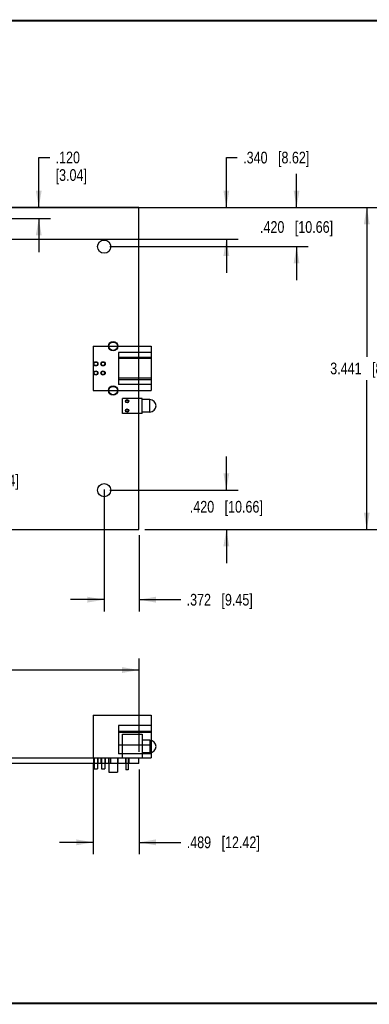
# Model space of a CAD drawing. Header units: inches. Extents: x 0.2 to 16.8, y 0.1 to 10.8.
# Tile 2 of 10: x 7.2 to 10.9, y 0.2 to 10.8. Entities that reach past the tile are written whole.
import ezdxf

# ---------------------------------------------------------------- set-up
doc = ezdxf.new("R2010")
doc.units = ezdxf.units.IN
doc.header["$LTSCALE"] = 0.935
doc.header["$MEASUREMENT"] = 0
doc.layers.get('0').update_dxf_attribs({"linetype": 'CONTINUOUS'})
doc.layers.add('DIMENSIONS', color=7, linetype='CONTINUOUS')
doc.styles.get("Standard").update_dxf_attribs({"font": 'txt', "width": 0.8})
doc.dimstyles.new('DIMSTYLE_1', dxfattribs={"dimtxt": 0.125, "dimasz": 0.18, "dimexe": 0.125, "dimexo": 0.0625, "dimgap": 0.0625, "dimtad": 0, "dimtih": 1, "dimtoh": 1, "dimdec": 3, "dimzin": 4, "dimdsep": 46, "dimtxsty": 'STANDARD', "dimblk": '_FILLED', "dimblk1": '_FILLED', "dimblk2": '_FILLED', "dimcen": 0.09, "dimadec": 0, "dimazin": 0, "dimtp": 0.01, "dimtm": 0.01, "dimtfac": 1, "dimtdec": 3, "dimtofl": 0, "dimtmove": 0, "dimatfit": 3, "dimldrblk": '_FILLED', "dimfxl": 1, "dimtolj": 1, "dimtzin": 4, "dimarcsym": 0})

# ---------------------------------------------------------------- blocks, each defined once
blk = doc.blocks.new('_FILLED')
at = {"color": 0, "linetype": 'BYBLOCK'}
blk.add_solid([(0, 0), (-1, 0.174), (-1, -0.174)], dxfattribs=at)
blk = doc.blocks.new('*D0')
at = {"layer": 'DIMENSIONS', "color": 2, "linetype": 'CONTINUOUS'}
for p, q in [((9.394, 8.763), (9.394, 9.295)), ((9.394, 9.295), (9.511, 9.295)), ((3.156, 8.763), (9.519, 8.763)), ((5.946, 8.424), (9.519, 8.424)), ((9.394, 8.424), (9.394, 8.064))]:
    blk.add_line(p, q, dxfattribs=at)
at = {"layer": 'DIMENSIONS', "color": 2, "linetype": 'CONTINUOUS', "xscale": 0.18, "yscale": 0.18, "zscale": 0.18}
for p, rotation in [((9.394, 8.763), 270), ((9.394, 8.424), 90)]:
    blk.add_blockref('_FILLED', p, dxfattribs=dict(at, rotation=rotation))
at = {"layer": 'DIMENSIONS', "color": 2, "linetype": 'CONTINUOUS', "insert": (9.574, 9.358), "char_height": 0.125, "width": 1.125, "attachment_point": 1, "line_spacing_factor": 0.9}
blk.add_mtext('.340{\\Ftxt.shx;\\W1.000000;\\H0.125000; }[8.62]', dxfattribs=at)
blk = doc.blocks.new('*D3')
at = {"layer": 'DIMENSIONS', "color": 2, "linetype": 'CONTINUOUS'}
for p, q in [((8.089, 5.75), (8.089, 4.447)), ((8.461, 5.26), (8.461, 4.447)), ((8.089, 4.572), (7.729, 4.572)), ((8.461, 4.572), (8.908, 4.572))]:
    blk.add_line(p, q, dxfattribs=at)
at = {"layer": 'DIMENSIONS', "color": 2, "linetype": 'CONTINUOUS', "xscale": 0.18, "yscale": 0.18, "zscale": 0.18}
blk.add_blockref('_FILLED', (8.089, 4.572), dxfattribs=at)
at = {"layer": 'DIMENSIONS', "color": 2, "linetype": 'CONTINUOUS', "xscale": 0.18, "yscale": 0.18, "zscale": 0.18, "rotation": 180}
blk.add_blockref('_FILLED', (8.461, 4.572), dxfattribs=at)
at = {"layer": 'DIMENSIONS', "color": 2, "linetype": 'CONTINUOUS', "insert": (8.97, 4.634), "char_height": 0.125, "width": 1.125, "attachment_point": 1, "line_spacing_factor": 0.9}
blk.add_mtext('.372{\\Ftxt.shx;\\W1.000000;\\H0.125000; }[9.45]', dxfattribs=at)
blk = doc.blocks.new('*D4')
at = {"layer": 'DIMENSIONS', "color": 2, "linetype": 'CONTINUOUS'}
for p, q in [((10.144, 8.763), (10.144, 9.123)), ((8.523, 8.763), (10.269, 8.763)), ((8.151, 8.344), (10.269, 8.344)), ((10.144, 8.344), (10.144, 7.984))]:
    blk.add_line(p, q, dxfattribs=at)
at = {"layer": 'DIMENSIONS', "color": 2, "linetype": 'CONTINUOUS', "xscale": 0.18, "yscale": 0.18, "zscale": 0.18}
for p, rotation in [((10.144, 8.763), 270), ((10.144, 8.344), 90)]:
    blk.add_blockref('_FILLED', p, dxfattribs=dict(at, rotation=rotation))
at = {"layer": 'DIMENSIONS', "color": 2, "linetype": 'CONTINUOUS', "insert": (10.144, 8.616), "char_height": 0.125, "width": 1.225, "attachment_point": 2, "line_spacing_factor": 0.9}
blk.add_mtext('.420{\\Ftxt.shx;\\W1.000000;\\H0.125000; }[10.66]', dxfattribs=at)
blk = doc.blocks.new('*D5')
at = {"layer": 'DIMENSIONS', "color": 2, "linetype": 'CONTINUOUS'}
for p, q in [((9.394, 5.742), (9.394, 6.102)), ((8.151, 5.742), (9.519, 5.742)), ((8.523, 5.322), (9.519, 5.322)), ((9.394, 5.322), (9.394, 4.962))]:
    blk.add_line(p, q, dxfattribs=at)
at = {"layer": 'DIMENSIONS', "color": 2, "linetype": 'CONTINUOUS', "xscale": 0.18, "yscale": 0.18, "zscale": 0.18}
for p, rotation in [((9.394, 5.742), 270), ((9.394, 5.322), 90)]:
    blk.add_blockref('_FILLED', p, dxfattribs=dict(at, rotation=rotation))
at = {"layer": 'DIMENSIONS', "color": 2, "linetype": 'CONTINUOUS', "insert": (9.394, 5.627), "char_height": 0.125, "width": 1.225, "attachment_point": 2, "line_spacing_factor": 0.9}
blk.add_mtext('.420{\\Ftxt.shx;\\W1.000000;\\H0.125000; }[10.66]', dxfattribs=at)
blk = doc.blocks.new('*D6')
at = {"layer": 'DIMENSIONS', "color": 2, "linetype": 'CONTINUOUS'}
for p, q in [((8.523, 8.763), (11.019, 8.763)), ((10.894, 8.763), (10.894, 7.168)), ((10.894, 5.322), (10.894, 6.918)), ((8.523, 5.322), (11.019, 5.322))]:
    blk.add_line(p, q, dxfattribs=at)
at = {"layer": 'DIMENSIONS', "color": 2, "linetype": 'CONTINUOUS', "xscale": 0.18, "yscale": 0.18, "zscale": 0.18}
for p, rotation in [((10.894, 8.763), 90), ((10.894, 5.322), 270)]:
    blk.add_blockref('_FILLED', p, dxfattribs=dict(at, rotation=rotation))
at = {"layer": 'DIMENSIONS', "color": 2, "linetype": 'CONTINUOUS', "insert": (10.894, 7.105), "char_height": 0.125, "width": 1.225, "attachment_point": 2, "line_spacing_factor": 0.9}
blk.add_mtext('3.441{\\Ftxt.shx;\\W1.000000;\\H0.125000; }[87.4]', dxfattribs=at)
blk = doc.blocks.new('*D12')
at = {"layer": 'DIMENSIONS', "color": 2, "linetype": 'CONTINUOUS'}
for p, q in [((7.972, 2.821), (7.972, 1.854)), ((8.461, 2.758), (8.461, 1.854)), ((7.972, 1.979), (7.612, 1.979)), ((8.461, 1.979), (8.909, 1.979))]:
    blk.add_line(p, q, dxfattribs=at)
at = {"layer": 'DIMENSIONS', "color": 2, "linetype": 'CONTINUOUS', "xscale": 0.18, "yscale": 0.18, "zscale": 0.18}
blk.add_blockref('_FILLED', (7.972, 1.979), dxfattribs=at)
at = {"layer": 'DIMENSIONS', "color": 2, "linetype": 'CONTINUOUS', "xscale": 0.18, "yscale": 0.18, "zscale": 0.18, "rotation": 180}
blk.add_blockref('_FILLED', (8.461, 1.979), dxfattribs=at)
at = {"layer": 'DIMENSIONS', "color": 2, "linetype": 'CONTINUOUS', "insert": (8.971, 2.042), "char_height": 0.125, "width": 1.225, "attachment_point": 1, "line_spacing_factor": 0.9}
blk.add_mtext('.489{\\Ftxt.shx;\\W1.000000;\\H0.125000; }[12.42]', dxfattribs=at)
blk = doc.blocks.new('*D13')
at = {"layer": 'DIMENSIONS', "color": 2, "linetype": 'CONTINUOUS'}
for p, q in [((2.213, 2.946), (2.213, 3.945)), ((8.461, 2.946), (8.461, 3.945)), ((2.213, 3.82), (4.612, 3.82)), ((8.461, 3.82), (6.062, 3.82))]:
    blk.add_line(p, q, dxfattribs=at)
at = {"layer": 'DIMENSIONS', "color": 2, "linetype": 'CONTINUOUS', "xscale": 0.18, "yscale": 0.18, "zscale": 0.18, "rotation": 180}
blk.add_blockref('_FILLED', (2.213, 3.82), dxfattribs=at)
at = {"layer": 'DIMENSIONS', "color": 2, "linetype": 'CONTINUOUS', "xscale": 0.18, "yscale": 0.18, "zscale": 0.18}
blk.add_blockref('_FILLED', (8.461, 3.82), dxfattribs=at)
at = {"layer": 'DIMENSIONS', "color": 2, "linetype": 'CONTINUOUS', "insert": (5.337, 3.883), "char_height": 0.125, "width": 1.325, "attachment_point": 2, "line_spacing_factor": 0.9}
blk.add_mtext('6.248{\\Ftxt.shx;\\W1.000000;\\H0.125000; }[158.7]', dxfattribs=at)
blk = doc.blocks.new('*D16')
at = {"layer": 'DIMENSIONS', "color": 2, "linetype": 'CONTINUOUS'}
for p, q in [((5.689, 8.719), (5.689, 10.388)), ((5.884, 8.826), (5.884, 10.388)), ((5.689, 10.263), (5.329, 10.263)), ((5.884, 10.263), (6.237, 10.263))]:
    blk.add_line(p, q, dxfattribs=at)
at = {"layer": 'DIMENSIONS', "color": 2, "linetype": 'CONTINUOUS', "xscale": 0.18, "yscale": 0.18, "zscale": 0.18}
blk.add_blockref('_FILLED', (5.689, 10.263), dxfattribs=at)
at = {"layer": 'DIMENSIONS', "color": 2, "linetype": 'CONTINUOUS', "xscale": 0.18, "yscale": 0.18, "zscale": 0.18, "rotation": 180}
blk.add_blockref('_FILLED', (5.884, 10.263), dxfattribs=at)
at = {"layer": 'DIMENSIONS', "color": 2, "linetype": 'CONTINUOUS', "insert": (6.299, 10.326), "char_height": 0.125, "width": 1.125, "attachment_point": 1, "line_spacing_factor": 0.9}
blk.add_mtext('.195{\\Ftxt.shx;\\W1.000000;\\H0.125000; }[4.95]', dxfattribs=at)
blk = doc.blocks.new('*D18')
at = {"layer": 'DIMENSIONS', "color": 2, "linetype": 'CONTINUOUS'}
for p, q in [((7.39, 8.763), (7.39, 9.297)), ((7.39, 9.297), (7.508, 9.297)), ((7.235, 8.763), (7.515, 8.763)), ((5.764, 8.644), (7.515, 8.644)), ((7.39, 8.644), (7.39, 8.284))]:
    blk.add_line(p, q, dxfattribs=at)
at = {"layer": 'DIMENSIONS', "color": 2, "linetype": 'CONTINUOUS', "xscale": 0.18, "yscale": 0.18, "zscale": 0.18}
for p, rotation in [((7.39, 8.763), 270), ((7.39, 8.644), 90)]:
    blk.add_blockref('_FILLED', p, dxfattribs=dict(at, rotation=rotation))
at = {"layer": 'DIMENSIONS', "color": 2, "linetype": 'CONTINUOUS', "insert": (7.57, 9.359), "char_height": 0.125, "width": 0.6, "attachment_point": 1, "line_spacing_factor": 0.9}
blk.add_mtext('.120\\P[3.04]', dxfattribs=at)
blk = doc.blocks.new('*D20')
at = {"layer": 'DIMENSIONS', "color": 2, "linetype": 'CONTINUOUS'}
for p, q in [((6.663, 5.542), (6.663, 6.034)), ((6.663, 6.034), (6.781, 6.034)), ((5.764, 5.542), (6.788, 5.542)), ((5.764, 5.442), (6.788, 5.442)), ((6.663, 5.442), (6.663, 5.082))]:
    blk.add_line(p, q, dxfattribs=at)
at = {"layer": 'DIMENSIONS', "color": 2, "linetype": 'CONTINUOUS', "xscale": 0.18, "yscale": 0.18, "zscale": 0.18}
for p, rotation in [((6.663, 5.542), 270), ((6.663, 5.442), 90)]:
    blk.add_blockref('_FILLED', p, dxfattribs=dict(at, rotation=rotation))
at = {"layer": 'DIMENSIONS', "color": 2, "linetype": 'CONTINUOUS', "insert": (6.843, 6.096), "char_height": 0.125, "width": 0.6, "attachment_point": 1, "line_spacing_factor": 0.9}
blk.add_mtext('.100\\P[2.54]', dxfattribs=at)

msp = doc.modelspace()

# ---------------------------------------------------------------- linework, layer by layer
at = {"color": 7, "linetype": 'CONTINUOUS'}
for p, q in [((8.4605, 8.7631), (2.2125, 8.7631)), ((8.4605, 5.3221), (8.4605, 8.7631)), ((7.9715, 7.2796), (8.5905, 7.2796)), ((7.9715, 7.2796), (7.9715, 6.8056)), ((8.5905, 7.2796), (8.5905, 6.8056)), ((8.5905, 7.2126), (8.2415, 7.2126)), ((8.2415, 7.2126), (8.2415, 6.8726)), ((8.2415, 7.1626), (8.5905, 7.1626)), ((8.5905, 7.1476), (8.2415, 7.1476)), ((8.5905, 6.9376), (8.2415, 6.9376)), ((8.2415, 6.9226), (8.5905, 6.9226)), ((8.5905, 6.8726), (8.2415, 6.8726)), ((7.9715, 6.8056), (8.5905, 6.8056)), ((8.4935, 6.7226), (8.2845, 6.7226)), ((8.2845, 6.5626), (8.2845, 6.7226)), ((8.4935, 6.5626), (8.4935, 6.7226)), ((8.5765, 6.7096), (8.4935, 6.7096)), ((8.5765, 6.5756), (8.5765, 6.7096)), ((8.4935, 6.5626), (8.2845, 6.5626)), ((8.5765, 6.5756), (8.4935, 6.5756)), ((2.2125, 5.3221), (8.4605, 5.3221)), ((7.9715, 3.3361), (8.5905, 3.3361)), ((7.9715, 3.3361), (7.9715, 2.8831)), ((8.5905, 3.3361), (8.5905, 2.8831)), ((8.5905, 3.2291), (8.2415, 3.2291)), ((8.2415, 3.2291), (8.2415, 2.9231)), ((8.5905, 3.1641), (8.2415, 3.1641)), ((8.2415, 3.1551), (8.5905, 3.1551)), ((8.2845, 3.1331), (8.4935, 3.1331)), ((8.2845, 2.8831), (8.2845, 3.1331)), ((8.4935, 3.1331), (8.4935, 2.8831)), ((8.5765, 3.0701), (8.4935, 3.0701)), ((8.5765, 3.0701), (8.5765, 2.9361)), ((8.2415, 3.0201), (8.5905, 3.0201)), ((2.2125, 2.8831), (8.5905, 2.8831)), ((7.9765, 2.8831), (7.9765, 2.8201)), ((7.9815, 2.8831), (7.9815, 2.7641)), ((8.0175, 2.8831), (8.0175, 2.7641)), ((8.0225, 2.8831), (8.0225, 2.8201)), ((8.0545, 2.8831), (8.0545, 2.8201)), ((8.0595, 2.8831), (8.0595, 2.7641)), ((8.0955, 2.8831), (8.0955, 2.7641)), ((8.1005, 2.8831), (8.1005, 2.8201)), ((8.1345, 2.8831), (8.1345, 2.8201)), ((8.1395, 2.8831), (8.1395, 2.7291)), ((8.1595, 2.8201), (8.1595, 2.8831)), ((8.2295, 2.8831), (8.2295, 2.7291)), ((8.2345, 2.8831), (8.2345, 2.8201)), ((8.5905, 2.9231), (8.2415, 2.9231)), ((8.316, 2.8831), (8.316, 2.8201)), ((8.321, 2.8831), (8.321, 2.7531)), ((8.346, 2.8831), (8.346, 2.7531)), ((8.351, 2.8831), (8.351, 2.8201)), ((8.4605, 2.8201), (8.4605, 2.8831)), ((8.5765, 2.9361), (8.4935, 2.9361)), ((8.4605, 2.8201), (2.2125, 2.8201)), ((7.9815, 2.7641), (8.0175, 2.7641)), ((8.0595, 2.7641), (8.0955, 2.7641)), ((8.346, 2.7531), (8.321, 2.7531)), ((8.1395, 2.7291), (8.2295, 2.7291))]:
    msp.add_line(p, q, dxfattribs=at)
at = {"color": 7, "linetype": 'CONTINUOUS', "const_width": 0.02}
for points in [[(16.75, 10.7586), (0.25, 10.7586)], [(0.25, 0.2586), (16.75, 0.2586)]]:
    msp.add_lwpolyline(points, dxfattribs=at)
at = {"color": 7, "linetype": 'CONTINUOUS'}
for centre, radius in [((8.0885, 8.3436), 0.071), ((8.1845, 7.2796), 0.05), ((8.1845, 7.2796), 0.045), ((7.9995, 7.0916), 0.023), ((7.9995, 7.0916), 0.018), ((8.0775, 7.0916), 0.023), ((8.0775, 7.0916), 0.018), ((7.9995, 6.9936), 0.023), ((7.9995, 6.9936), 0.018), ((8.0775, 6.9936), 0.023), ((8.0775, 6.9936), 0.018), ((8.1845, 6.8056), 0.05), ((8.1845, 6.8056), 0.045), ((8.3335, 6.6926), 0.0175), ((8.3335, 6.6926), 0.0125), ((8.3335, 6.5926), 0.0175), ((8.3335, 6.5926), 0.0125), ((8.0885, 5.7416), 0.071)]:
    msp.add_circle(centre, radius, dxfattribs=at)
for centre in [(8.5765, 6.6426), (8.5765, 3.0031)]:
    msp.add_arc(centre, 0.067, 270, 90, dxfattribs=at)

# ---------------------------------------------------------------- dimensions: what is measured, and where the dimension line sits
at = {"layer": 'DIMENSIONS', "color": 2, "linetype": 'CONTINUOUS'}
for base, p1, p2, angle, picture, middle in [((5.6885, 10.2631), (5.8835, 8.7636), (5.6885, 8.6561), 180, '*D16', (6.8619, 10.2631)), ((9.3935071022, 8.4236443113), (3.0935071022, 8.7631443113), (5.8835071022, 8.4236443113), 270, '*D0', (10.1360071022, 9.2951036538)), ((7.390244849, 8.6436443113), (7.1720071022, 8.7631443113), (5.7010071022, 8.6436443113), 270, '*D18', (7.870244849, 9.2028284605)), ((10.1435071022, 8.3436443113), (8.4605071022, 8.7631443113), (8.0885071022, 8.3436443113), 270, '*D4', (10.1435071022, 8.5533943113)), ((10.8935, 5.3221), (8.4605, 8.7631), (8.4605, 5.3221), 270, '*D6', (10.8935, 7.0426)), ((9.3935071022, 5.7416443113), (8.4605071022, 5.3221443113), (8.0885071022, 5.7416443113), 90, '*D5', (9.3935071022, 5.564806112)), ((6.6634, 5.4416), (5.701, 5.5416), (5.701, 5.4416), 270, '*D20', (7.1434, 5.9398)), ((8.0885, 4.5716), (8.4605, 5.3221), (8.0885, 5.8126), 180, '*D3', (9.5328, 4.5716)), ((2.2125, 3.8203), (8.4605, 2.8831), (2.2125, 2.8831), 180, '*D13', (5.3365, 3.8203))]:
    dim = msp.add_linear_dim(base=base, p1=p1, p2=p2, angle=angle, dimstyle='DIMSTYLE_1', dxfattribs=at)
    dim.commit()
    dim.dimension.update_dxf_attribs({"geometry": picture, "text_midpoint": middle, "dimtype": 160})
dim = msp.add_linear_dim(base=(8.4605, 1.9791), p1=(7.9715, 2.8831), p2=(8.4605, 2.8201), dimstyle='DIMSTYLE_1', dxfattribs=at)
dim.commit()
dim.dimension.update_dxf_attribs({"geometry": '*D12', "text_midpoint": (9.5839, 1.9791), "dimtype": 160})

doc.saveas('drawing.dxf')
